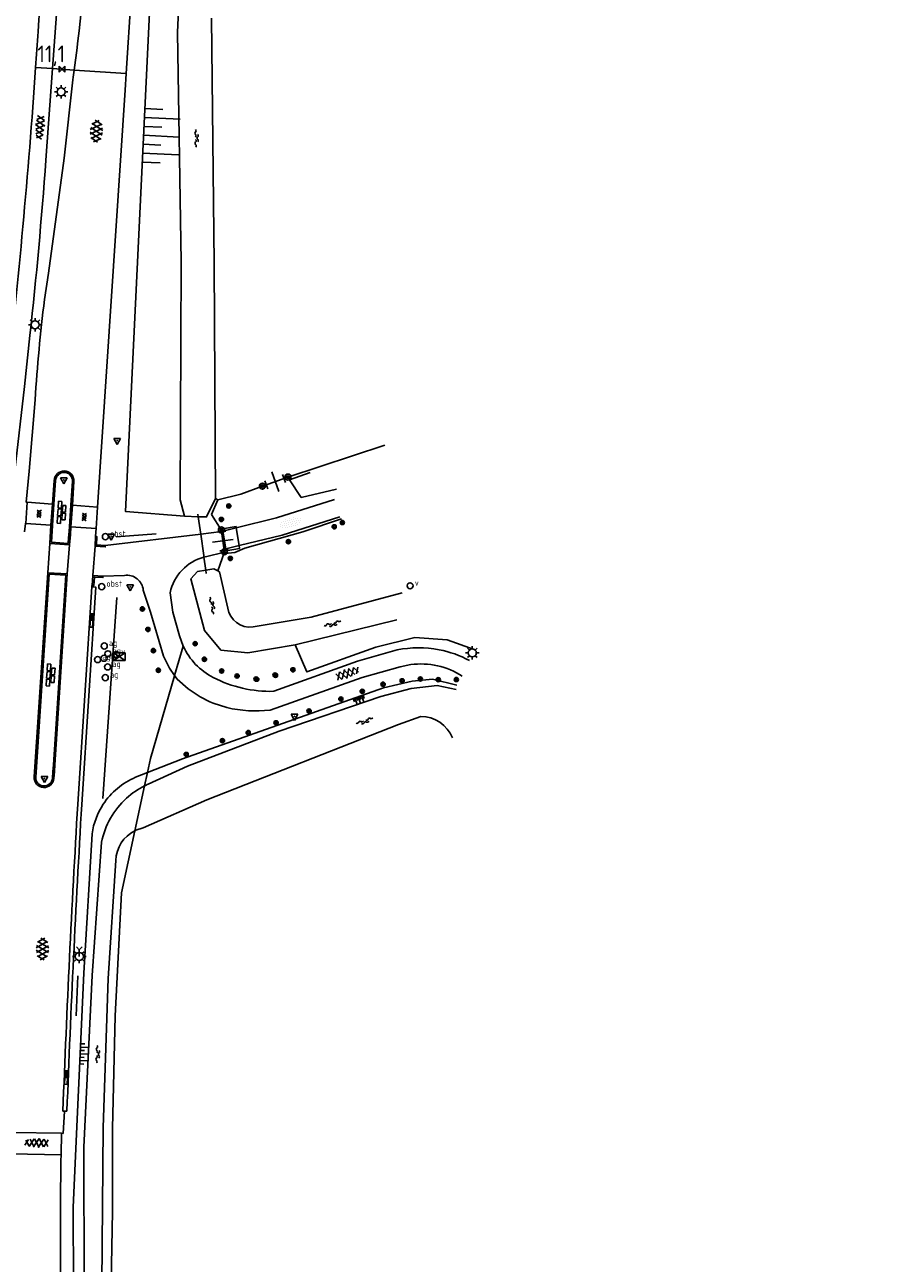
# Model space of a CAD drawing. Extents: x 121149 to 123702, y 457169 to 470031.
# Tile 17 of 87: x 122493 to 122621, y 458731 to 458915. Entities that reach past the tile are written whole.
import ezdxf

# ---------------------------------------------------------------- set-up
doc = ezdxf.new("R2010")
doc.units = 0
doc.header["$LTSCALE"] = 4
doc.layers.get('0').update_dxf_attribs({"color": 8, "linetype": 'CONTINUOUS'})
doc.layers.add('REFERENTIE', color=8, linetype='CONTINUOUS')
doc.styles.add('ISO', font='ISO')

# ---------------------------------------------------------------- blocks, each defined once
blk = doc.blocks.new('paal')
at = {"color": 0}
for radius in [0.45, 0.2]:
    blk.add_circle((0, 0), radius, dxfattribs=at)
blk = doc.blocks.new('boom')
at = {"color": 0}
for radius in [0.315, 0.225, 0.135]:
    blk.add_circle((0, 0), radius, dxfattribs=at)
blk = doc.blocks.new('DRHEK')
at = {"color": 0, "linetype": 'Continuous'}
for p, q in [((1.25, 0), (-1.25, 0)), ((-0.5, 0.7), (0.5, 0.7)), ((-0.5, -0.7), (0.5, -0.7))]:
    blk.add_line(p, q, dxfattribs=at)
blk = doc.blocks.new('halfverhard4')
at = {"color": 0, "linetype": 'ByBlock', "lineweight": -2}
for p, q in [((-0.625, 0.625), (-0.625, 0.625)), ((-0.625, 0), (-0.625, 0)), ((-0.46875, 0.9375), (-0.46875, 0.9375)), ((-0.46875, 0.3125), (-0.46875, 0.3125)), ((-0.3125, 1.25), (-0.3125, 1.25)), ((-0.3125, 0.625), (-0.3125, 0.625)), ((-0.3125, 0), (-0.3125, 0)), ((-0.15625, 1.5625), (-0.15625, 1.5625)), ((-0.15625, 0.9375), (-0.15625, 0.9375)), ((-0.15625, 0.3125), (-0.15625, 0.3125)), ((0, 1.25), (0, 1.25)), ((0, 0.625), (0, 0.625)), ((0, 0), (0, 0)), ((0.15625, 1.5625), (0.15625, 1.5625)), ((0.15625, 0.9375), (0.15625, 0.9375)), ((0.15625, 0.3125), (0.15625, 0.3125)), ((0.3125, 1.25), (0.3125, 1.25)), ((0.3125, 0.625), (0.3125, 0.625)), ((0.3125, 0), (0.3125, 0)), ((0.46875, 0.9375), (0.46875, 0.9375)), ((0.46875, 0.3125), (0.46875, 0.3125)), ((0.625, 0.625), (0.625, 0.625)), ((0.625, 0), (0.625, 0)), ((-0.625, -0.625), (-0.625, -0.625)), ((-0.46875, -0.3125), (-0.46875, -0.3125)), ((-0.46875, -0.9375), (-0.46875, -0.9375)), ((-0.3125, -0.625), (-0.3125, -0.625)), ((-0.3125, -1.25), (-0.3125, -1.25)), ((-0.15625, -0.3125), (-0.15625, -0.3125)), ((-0.15625, -0.9375), (-0.15625, -0.9375)), ((-0.15625, -1.5625), (-0.15625, -1.5625)), ((0, -0.625), (0, -0.625)), ((0, -1.25), (0, -1.25)), ((0.15625, -0.3125), (0.15625, -0.3125)), ((0.15625, -0.9375), (0.15625, -0.9375)), ((0.15625, -1.5625), (0.15625, -1.5625)), ((0.3125, -0.625), (0.3125, -0.625)), ((0.3125, -1.25), (0.3125, -1.25)), ((0.46875, -0.3125), (0.46875, -0.3125)), ((0.46875, -0.9375), (0.46875, -0.9375)), ((0.625, -0.625), (0.625, -0.625))]:
    blk.add_line(p, q, dxfattribs=at)
blk = doc.blocks.new('asfalt4')
at = {"color": 0, "linetype": 'ByBlock', "lineweight": -2}
for p, q in [((-0.63, 0.38), (0.64, 1.04)), ((-0.63, 0.4), (0.66, -0.42)), ((-0.57, -0.3), (0.73, 0.38)), ((-0.53, 1.07), (0.74, 0.27)), ((-0.52, 1.14), (0.54, 1.69)), ((-0.43, 1.75), (0.63, 1.08)), ((-0.56, -0.38), (0.58, -1.1)), ((-0.49, -0.96), (0.67, -0.36)), ((-0.46, -1.19), (0.39, -1.73)), ((-0.34, -1.59), (0.57, -1.11))]:
    blk.add_line(p, q, dxfattribs=at)
blk = doc.blocks.new('lichtmast')
at = {"color": 0}
for p, q in [((-0.6, 0), (-1, 0)), ((-0.71, 0.71), (-0.42, 0.42)), ((0, 0.6), (0, 1)), ((0.42, 0.42), (0.71, 0.71)), ((0.6, 0), (1, 0)), ((-0.42, -0.42), (-0.71, -0.71)), ((0, -0.6), (0, -1)), ((0.42, -0.42), (0.71, -0.71))]:
    blk.add_line(p, q, dxfattribs=at)
blk.add_circle((0, 0), 0.6, dxfattribs=at)
blk = doc.blocks.new('water')
at = {"color": 0, "linetype": 'ByBlock', "lineweight": -2}
for centre, start, end in [((-0.01, 0.75), 129.7446, 230.2554), ((-0.32, 1.12), 309.7446, 50.2554), ((-0.32, 0.37), 309.7446, 50.2554), ((0.32, 0.01), 129.7446, 230.2554), ((0, 0.38), 309.7446, 50.2554), ((-0.01, -0.74), 129.7446, 230.2554), ((-0.32, -0.37), 309.7446, 50.2554), ((-0.32, -1.12), 309.7446, 50.2554), ((0, -0.37), 309.7446, 50.2554)]:
    blk.add_arc(centre, 0.244, start, end, dxfattribs=at)
blk = doc.blocks.new('verklikker')
at = {"color": 0}
blk.add_circle((0, 0), 0.45, dxfattribs=at)
at = {"color": 0, "style": 'ISO'}
blk.add_attdef('VERKLIKKER', (0.7, 0), '', height=0.9, dxfattribs=at)
blk = doc.blocks.new('verkeersbord')
at = {"color": 0}
for p, q in [((0.5, 0.32), (-0.5, 0.32)), ((-0.5, 0.32), (0, -0.6)), ((0, -0.6), (0.5, 0.32))]:
    blk.add_line(p, q, dxfattribs=at)
blk = doc.blocks.new('verkeersbord-pl')
at = {"linetype": 'Continuous'}
blk.add_circle((0, 0), 0.03, dxfattribs=at)
blk = doc.blocks.new('talud')
at = {"color": 0}
for p, q in [((0, 0.75), (0.5, 0.75)), ((0, 0.5), (1, 0.5)), ((0, 0.25), (0.5, 0.25)), ((0, 0), (1, 0)), ((0, -0.25), (0.5, -0.25)), ((0, -0.5), (1, -0.5)), ((0, -0.75), (0.5, -0.75))]:
    blk.add_line(p, q, dxfattribs=at)
blk = doc.blocks.new('obstakel')
at = {"color": 0}
blk.add_circle((0, 0), 0.45, dxfattribs=at)
at = {"color": 0, "style": 'ISO'}
blk.add_attdef('OBSTAKEL', (0.7, 0), '', height=0.9, dxfattribs=at)
blk = doc.blocks.new('afsl-gas')
at = {"color": 0}
blk.add_circle((0, 0), 0.45, dxfattribs=at)
at = {"color": 0, "style": 'ISO'}
blk.add_attdef('AFSL-GAS', (0.7, 0), '', height=0.9, dxfattribs=at)
blk = doc.blocks.new('schk')
at = {"color": 0}
for p, q in [((0.86, 0.56), (-0.86, 0.56)), ((-0.86, 0.56), (-0.86, -0.56)), ((0.86, -0.56), (0.86, 0.56)), ((-0.86, -0.56), (0.86, -0.56))]:
    blk.add_line(p, q, dxfattribs=at)
at = {"color": 0, "linetype": 'Continuous'}
for p, q in [((-0.86, 0.56), (0.86, -0.56)), ((-0.86, -0.56), (0.86, 0.56))]:
    blk.add_line(p, q, dxfattribs=at)
blk = doc.blocks.new('asfalt2')
at = {"color": 0, "linetype": 'ByBlock', "lineweight": -2}
for p, q in [((-0.31, 0.18), (0.31, 0.54)), ((-0.31, 0.54), (0.31, 0.18)), ((-0.31, 0.18), (0.31, -0.18)), ((-0.31, -0.18), (0.31, 0.18)), ((-0.31, -0.54), (0.31, -0.18)), ((-0.31, -0.18), (0.31, -0.54))]:
    blk.add_line(p, q, dxfattribs=at)
blk = doc.blocks.new('voegsteen4')
at = {"color": 0, "linetype": 'ByBlock', "lineweight": -2}
for p, q in [((-0.08, 1.65), (-0.58, 1.65)), ((-0.58, 1.65), (-0.58, 0.65)), ((-0.08, 0.65), (-0.58, 0.65)), ((-0.58, 0.5), (-0.58, -0.5)), ((-0.58, 0.5), (-0.08, 0.5)), ((-0.08, 0.5), (-0.58, 0.5)), ((-0.08, 1.65), (-0.08, 0.65)), ((-0.08, -0.5), (-0.08, 0.5)), ((0.57, 1.07), (0.08, 1.07)), ((0.08, 1.07), (0.08, 0.08)), ((0.08, 0.08), (0.57, 0.08)), ((0.57, 0.08), (0.57, 1.07)), ((-0.58, -0.65), (-0.58, -1.65)), ((-0.58, -1.65), (-0.08, -1.65)), ((-0.58, -0.5), (-0.08, -0.5)), ((-0.08, -0.5), (-0.58, -0.5)), ((-0.08, -0.65), (-0.58, -0.65)), ((-0.08, -1.65), (-0.08, -0.65)), ((0.57, -0.08), (0.08, -0.08)), ((0.08, -0.08), (0.08, -1.07)), ((0.08, -1.07), (0.57, -1.07)), ((0.57, -1.07), (0.57, -0.08))]:
    blk.add_line(p, q, dxfattribs=at)
blk = doc.blocks.new('bermverhardingblok2')
at = {"color": 0, "linetype": 'ByBlock', "lineweight": -2}
for p, q in [((-0.2, 1), (-0.2, -1)), ((-0.2, 1), (0.2, 1)), ((0.2, 1), (-0.2, 1)), ((0.2, 0), (-0.2, 0)), ((0.2, -1), (0.2, 1)), ((-0.2, -1), (0.2, -1))]:
    blk.add_line(p, q, dxfattribs=at)
for points in [[(0.1, 0.1), (0.1, 0.9), (-0.1, 0.9), (-0.1, 0.1)], [(0, 0.2), (0, 0.8), (0, 0.8), (0, 0.2)]]:
    blk.add_lwpolyline(points, close=True, dxfattribs=at)
blk = doc.blocks.new('wegwijzer')
at = {"color": 0}
for q in [(-0.42, 1.42), (0.42, 1.42), (0, 0)]:
    blk.add_line((0, 1), q, dxfattribs=at)
blk = doc.blocks.new('asfalt6')
at = {"color": 0, "linetype": 'ByBlock', "lineweight": -2}
for p, q in [((-0.93, 0.18), (0.7, 1.13)), ((-0.89, -0.52), (0.89, 0.52)), ((-0.89, 0.52), (0.89, -0.52)), ((-0.76, 1.01), (0.3, 1.62)), ((-0.7, 1.13), (0.93, 0.18)), ((-0.3, 1.62), (0.76, 1.01)), ((-0.93, -0.18), (0.7, -1.13)), ((-0.76, -1.01), (0.3, -1.62)), ((-0.7, -1.13), (0.93, -0.18)), ((-0.3, -1.62), (0.76, -1.01))]:
    blk.add_line(p, q, dxfattribs=at)
blk = doc.blocks.new('kilometerpaal')
at = {"color": 0}
for p, q in [((-0.44, 0.44), (0.44, -0.44)), ((-0.44, -0.44), (-0.44, 0.44)), ((0.44, 0.44), (-0.44, -0.44)), ((0.44, -0.44), (0.44, 0.44))]:
    blk.add_line(p, q, dxfattribs=at)
at = {"color": 0, "style": 'ISO'}
blk.add_attdef('KILOMETERPAAL', (0.59, 0.87), '', height=2.5, dxfattribs=at)

msp = doc.modelspace()

# ---------------------------------------------------------------- linework, layer by layer
at = {"layer": 'REFERENTIE'}
for points in [[(122517.042, 458842.238), (122516.396, 458844.685), (122516.519, 458880.154), (122515.993, 458914.349), (122517.763, 458953.839), (122519.576, 458979.728), (122520.766, 459007.311), (122521.065, 459039.22), (122519.656, 459162.467)], [(122517.593, 459039.453), (122517.112, 459007.379), (122517.14, 459000), (122512.36, 458928.68), (122508.2, 458842.96), (122517.042, 458842.238)], [(122501.689, 458970.755), (122500.507, 458952.224), (122497.35, 458908.946)], [(122508.346, 458908.237), (122509.833, 458931.295), (122511.292, 458953.881)], [(122521.025, 458916.484), (122521.423, 458879.94)], [(122494.828, 458909.109), (122497.35, 458908.946)], [(122497.35, 458908.946), (122496.356, 458895.308)], [(122497.35, 458908.946), (122500.585, 458908.737)], [(122496.144, 458874.519), (122496.73, 458878.484), (122499.066, 458895.607), (122500.389, 458907.291)], [(122500.585, 458908.737), (122508.346, 458908.237)], [(122504.043, 458843.609), (122508.185, 458905.745), (122508.346, 458908.237)], [(122521.423, 458879.94), (122521.638, 458844.875)], [(122493.973, 458869.197), (122493.162, 458861.563), (122491.706, 458849.057), (122490.575, 458841.331)], [(122493.553, 458844.325), (122493.429, 458844.333), (122493.856, 458848.96), (122494.762, 458859.608)], [(122532.439, 458848.075), (122546.897, 458852.828)], [(122528.636, 458846.719), (122532.439, 458848.075)], [(122539.656, 458846.291), (122534.422, 458845.05), (122532.694, 458847.656), (122535.746, 458848.782)], [(122497.799, 458847.574), (122497.531, 458844.033), (122497.323, 458840.88), (122497.173, 458838.384), (122499.675, 458838.194), (122499.749, 458839.04), (122499.788, 458839.476)], [(122497.587, 458847.59), (122497.319, 458844.048)], [(122499.788, 458839.476), (122499.877, 458840.673), (122500.085, 458843.89), (122500.298, 458847.458)], [(122500.298, 458843.877), (122500.51, 458847.441)], [(122521.982, 458844.696), (122525.431, 458845.545), (122528.636, 458846.719)], [(122493.345, 458841.162), (122493.553, 458844.325)], [(122497.319, 458844.048), (122493.553, 458844.325)], [(122521.638, 458844.875), (122520.315, 458842.13), (122519.064, 458842.171)], [(122521.042, 458842.497), (122521.982, 458844.696)], [(122521.982, 458844.696), (122521.638, 458844.875)], [(122524.736, 458840.511), (122530.73, 458842.02), (122539.375, 458844.755)], [(122497.319, 458844.048), (122497.11, 458840.893)], [(122500.089, 458840.658), (122500.298, 458843.877)], [(122504.043, 458843.609), (122500.298, 458843.877)], [(122503.833, 458840.391), (122504.043, 458843.609)], [(122519.064, 458842.171), (122519.013, 458842.53)], [(122522.509, 458840.236), (122521.042, 458842.497)], [(122493.186, 458839.932), (122493.29, 458841.165), (122493.345, 458841.162)], [(122497.11, 458840.893), (122493.345, 458841.162)], [(122497.11, 458840.893), (122496.948, 458838.187)], [(122499.869, 458837.966), (122499.961, 458839.021), (122500, 458839.459), (122500.089, 458840.658)], [(122503.833, 458840.391), (122500.089, 458840.658)], [(122519.064, 458842.171), (122517.042, 458842.238)], [(122519.431, 458839.594), (122519.064, 458842.171)], [(122524.702, 458840.72), (122522.687, 458840.36), (122522.744, 458840.01)], [(122523.047, 458836.709), (122524.508, 458836.857), (122526.019, 458837.466), (122534.647, 458839.914), (122540.409, 458841.839)], [(122524.736, 458840.511), (122524.702, 458840.72)], [(122525.17, 458837.863), (122531.584, 458839.41), (122540.167, 458842.178)], [(122503.693, 458837.761), (122503.754, 458839.254)], [(122503.754, 458839.254), (122503.833, 458840.391)], [(122503.754, 458839.254), (122503.929, 458839.246), (122503.882, 458837.977), (122505.168, 458837.889)], [(122519.431, 458839.594), (122505.168, 458837.889)], [(122506.818, 458839.159), (122512.777, 458839.618)], [(122522.547, 458839.966), (122519.431, 458839.594)], [(122519.887, 458836.386), (122519.431, 458839.594)], [(122522.509, 458840.236), (122522.547, 458839.966)], [(122522.606, 458839.975), (122522.547, 458839.966)], [(122522.547, 458839.966), (122522.946, 458837.172)], [(122522.606, 458839.975), (122522.744, 458840.01)], [(122523.023, 458837.345), (122522.606, 458839.975)], [(122522.744, 458840.01), (122524.736, 458840.511)], [(122522.744, 458840.01), (122523.175, 458837.382)], [(122525.17, 458837.863), (122524.736, 458840.511)], [(122496.948, 458838.187), (122496.655, 458833.819)], [(122496.948, 458838.187), (122499.869, 458837.966)], [(122499.869, 458837.966), (122499.541, 458833.654)], [(122503.693, 458837.761), (122503.368, 458833.414)], [(122505.168, 458837.889), (122505.192, 458837.662), (122503.693, 458837.761)], [(122520.332, 458836.263), (122522.795, 458836.833), (122522.817, 458836.883)], [(122521.993, 458834.084), (122522.977, 458836.952)], [(122522.817, 458836.883), (122522.946, 458837.172)], [(122522.946, 458837.172), (122523.023, 458837.345)], [(122522.946, 458837.172), (122522.977, 458836.952)], [(122523.023, 458837.345), (122523.175, 458837.382)], [(122523.175, 458837.382), (122525.17, 458837.863)], [(122523.175, 458837.382), (122523.222, 458837.097), (122525.237, 458837.457), (122525.17, 458837.863)], [(122519.919, 458836.162), (122519.887, 458836.386)], [(122520.196, 458834.222), (122519.919, 458836.162)], [(122496.655, 458833.819), (122494.622, 458803.387)], [(122497.476, 458805.22), (122499.315, 458833.454), (122496.853, 458833.594), (122494.834, 458803.372)], [(122499.541, 458833.654), (122496.655, 458833.819)], [(122497.535, 458803.184), (122497.616, 458804.187), (122497.689, 458805.205), (122499.541, 458833.654)], [(122503.368, 458833.414), (122503.276, 458831.918)], [(122503.276, 458831.918), (122503.5, 458831.902), (122503.586, 458833.176), (122504.848, 458833.108), (122504.86, 458833.316)], [(122504.86, 458833.316), (122503.368, 458833.414)], [(122508.082, 458833.436), (122504.86, 458833.316)], [(122520.196, 458834.222), (122518.968, 458834.027), (122517.984, 458832.89), (122519.995, 458825.219), (122522.445, 458822.272), (122526.467, 458821.904), (122533.535, 458823.075)], [(122521.993, 458834.084), (122521.39, 458834.412), (122520.196, 458834.222)], [(122520.266, 458833.727), (122520.196, 458834.222)], [(122523.488, 458828.567), (122522.251, 458833.943), (122521.993, 458834.084)], [(122503.193, 458831.727), (122501.107, 458799.33)], [(122501.706, 458799.293), (122503.792, 458831.688), (122503.193, 458831.727)], [(122503.276, 458831.918), (122503.219, 458831.935), (122503.193, 458831.727)], [(122504.852, 458800.164), (122506.908, 458830.153)], [(122515.547, 458818.503), (122514.774, 458819.578), (122513.872, 458821.374), (122511.948, 458827.953), (122510.872, 458831.235)], [(122515.256, 458827.939), (122514.87, 458830.843)], [(122549.475, 458830.821), (122535.892, 458827.188), (122527.24, 458825.737)], [(122516.294, 458824.431), (122515.257, 458827.929), (122515.256, 458827.939)], [(122533.535, 458823.075), (122548.68, 458826.799)], [(122516.845, 458822.883), (122516.294, 458824.431)], [(122533.535, 458823.075), (122535.28, 458819.048), (122545.545, 458822.745), (122551.36, 458824.152), (122556.167, 458823.802), (122560.198, 458822.385)], [(122516.845, 458822.883), (122515.547, 458818.503)], [(122548.72, 458822.334), (122542.793, 458820.651), (122530.321, 458816.153)], [(122511.94, 458806.147), (122515.534, 458818.46)], [(122515.547, 458818.503), (122515.534, 458818.46)], [(122517.574, 458816.542), (122515.947, 458817.947), (122515.547, 458818.503)], [(122550.759, 458820.124), (122549.189, 458819.787), (122543.517, 458818.208), (122529.773, 458813.358)], [(122511.485, 458804.031), (122516.698, 458806.083), (122546.704, 458816.663), (122550.972, 458817.686), (122553.986, 458817.983), (122557.608, 458817.076)], [(122557.502, 458816.438), (122554.698, 458817.015), (122550.817, 458816.589), (122546.311, 458815.396), (122531.149, 458810.228), (122517.476, 458804.988), (122511.586, 458802.308)], [(122523.345, 458813.741), (122521.286, 458814.386)], [(122509.786, 458795.444), (122510.866, 458795.8), (122520.332, 458799.971), (122548.93, 458811.185), (122552.235, 458812.413)], [(122511.485, 458804.031), (122511.94, 458806.147)], [(122497.322, 458803.198), (122497.404, 458804.203), (122497.476, 458805.22)], [(122509.726, 458803.338), (122511.485, 458804.031)], [(122511.063, 458802.063), (122511.485, 458804.031)], [(122509.625, 458795.367), (122511.063, 458802.063)], [(122621.49, 458387.952), (122598.713, 458434.018), (122576.57, 458477.95), (122553.327, 458522.59), (122547.516, 458536.35), (122540.592, 458550.396), (122532.714, 458570.229), (122523.474, 458595.409), (122517.191, 458614.905), (122513.645, 458629.921), (122510.446, 458645.41), (122507.661, 458660.551), (122503.997, 458684.238), (122501.234, 458712.326), (122500.488, 458727.648), (122500.434, 458739.287), (122501.991, 458774.131), (122503.25, 458794.931)], [(122509.625, 458795.367), (122507.637, 458786.111)], [(122504.662, 458793.661), (122503.276, 458773.78), (122502.012, 458748.23), (122502.058, 458727.658), (122502.79, 458712.533), (122505.208, 458685.298), (122507.449, 458669.964), (122511.06, 458649.159), (122515.065, 458630.673), (122518.816, 458615.695), (122524.707, 458596.013), (122530.729, 458578.296), (122531.071, 458578.367)], [(122520.743, 458623.216), (122520.423, 458623.624), (122516.21, 458638.582), (122512.949, 458653.058), (122509.126, 458676.548), (122507.135, 458691.713), (122505.587, 458712.41), (122504.674, 458727.794), (122504.876, 458751.134), (122505.662, 458773.35), (122506.761, 458790.953)], [(122507.637, 458786.111), (122506.671, 458767.773)], [(122501.103, 458773.768), (122500.849, 458767.777)], [(122506.671, 458767.773), (122506.285, 458750.98)], [(122499.152, 458753.581), (122498.927, 458750.284), (122498.697, 458750.311)], [(122498.893, 458753.604), (122499.152, 458753.581)], [(122499.152, 458753.581), (122499.493, 458753.581)], [(122491.202, 458750.421), (122498.697, 458750.311)], [(122498.697, 458750.311), (122498.615, 458747.099)], [(122506.285, 458750.98), (122506.285, 458738.626)], [(122491.139, 458747.233), (122498.615, 458747.099)], [(122506.285, 458738.626), (122506.092, 458728.01)]]:
    msp.add_lwpolyline(points, dxfattribs=at)
for points in [[(122495.192, 458914.475, 0.0036294), (122499.091, 458970.955)], [(122500.585, 458908.737, 0.0224109), (122502.624, 458932.075)], [(122494.828, 458909.109, 0.001113), (122495.192, 458914.475)], [(122490.536, 458861.734, 0.0102185), (122494.828, 458909.109)], [(122500.389, 458907.291, 0.0013582), (122500.585, 458908.737)], [(122496.356, 458895.308, -0.0092333), (122493.973, 458869.197)], [(122494.762, 458859.608, -0.0167651), (122496.144, 458874.519)], [(122499.104, 458848.99, 0.3931984), (122497.587, 458847.59)], [(122499.104, 458848.777, 0.3931403), (122497.799, 458847.574)], [(122500.51, 458847.441, 0.4443228), (122499.104, 458848.99)], [(122500.298, 458847.458, 0.4444776), (122499.104, 458848.777)], [(122514.87, 458830.843, -0.2773897), (122519.919, 458836.162)], [(122519.919, 458836.162, -0.0165515), (122520.332, 458836.263)], [(122510.872, 458831.235, 0.4197501), (122508.082, 458833.436)], [(122527.24, 458825.737, -0.4087152), (122523.488, 458828.567)], [(122521.306, 458818.212, -0.1697337), (122516.845, 458822.883)], [(122554.976, 458822.338, 0.0946291), (122548.72, 458822.334)], [(122559.491, 458820.732, 0.0805869), (122554.976, 458822.338)], [(122558.429, 458818.403, 0.181905), (122550.759, 458820.124)], [(122530.321, 458816.153, -0.1265764), (122521.306, 458818.212)], [(122521.286, 458814.386, -0.0620094), (122517.574, 458816.542)], [(122529.773, 458813.358, -0.0916387), (122523.345, 458813.741)], [(122552.235, 458812.413, -0.3047508), (122556.969, 458809.222)], [(122494.622, 458803.387, 0.421954), (122495.993, 458801.831)], [(122494.834, 458803.372, 0.4223531), (122496.006, 458802.044)], [(122495.993, 458801.831, 0.4210577), (122497.535, 458803.184)], [(122496.006, 458802.044, 0.4226596), (122497.322, 458803.198)], [(122504.894, 458799.317, -0.1501109), (122509.726, 458803.338)], [(122511.063, 458802.063, 0.0679027), (122508.378, 458800.229)], [(122511.586, 458802.308, 0.0100434), (122511.063, 458802.063)], [(122508.378, 458800.229, 0.1616375), (122504.662, 458793.661)], [(122501.107, 458799.33, 0.0052927), (122498.893, 458753.604)], [(122499.493, 458753.581, -0.0053161), (122501.706, 458799.293)], [(122503.25, 458794.931, -0.1107946), (122504.894, 458799.317)], [(122506.761, 458790.953, -0.2726434), (122509.625, 458795.367)], [(122509.625, 458795.367, -0.0074726), (122509.786, 458795.444)], [(122498.615, 458747.099, 0.0062891), (122498.531, 458732.471)], [(122498.531, 458732.471, 0.0098613), (122498.992, 458714.318)]]:
    msp.add_lwpolyline(points, format="xyb", dxfattribs=at)

# ---------------------------------------------------------------- block references
at = {"layer": 'REFERENTIE', "linetype": 'Continuous'}
ref = msp.add_blockref('kilometerpaal', (122498.761, 458908.855), dxfattribs=at)
ref.add_attrib('KILOMETERPAAL', '11,1', (122495.085, 458909.891), dxfattribs={"layer": '0', "color": 0, "height": 2.5, "style": 'ISO'})
for name, p in [('lichtmast', (122498.62, 458905.481)), ('lichtmast', (122494.739, 458870.776)), ('verkeersbord', (122506.989, 458853.525)), ('verkeersbord-pl', (122506.989, 458853.525)), ('verkeersbord', (122499.042, 458847.651)), ('paal', (122532.439, 458848.075)), ('verkeersbord-pl', (122499.042, 458847.651)), ('paal', (122528.636, 458846.719)), ('boom', (122523.624, 458843.762)), ('paal', (122522.52, 458840.205)), ('boom', (122522.52, 458841.764)), ('boom', (122539.338, 458840.671)), ('boom', (122540.55, 458841.308)), ('verkeersbord', (122506.103, 458839.256)), ('verkeersbord-pl', (122506.103, 458839.256)), ('boom', (122532.514, 458838.451)), ('paal', (122522.947, 458836.939)), ('boom', (122523.859, 458835.949)), ('verkeersbord', (122508.906, 458831.725)), ('verkeersbord-pl', (122508.906, 458831.725)), ('boom', (122510.741, 458828.427)), ('boom', (122511.558, 458825.369)), ('boom', (122512.382, 458822.219)), ('boom', (122518.609, 458823.246)), ('lichtmast', (122559.927, 458821.878)), ('schk', (122507.301, 458821.324)), ('boom', (122519.986, 458820.931)), ('boom', (122513.126, 458819.29)), ('boom', (122522.557, 458819.178)), ('boom', (122524.855, 458818.438)), ('boom', (122530.508, 458818.569)), ('boom', (122530.591, 458818.536)), ('boom', (122533.186, 458819.355)), ('boom', (122527.695, 458817.974)), ('boom', (122527.797, 458817.96)), ('boom', (122546.627, 458817.215)), ('boom', (122549.469, 458817.72)), ('boom', (122552.186, 458817.981)), ('boom', (122554.854, 458817.889)), ('boom', (122557.551, 458817.91)), ('boom', (122540.328, 458815.006)), ('boom', (122543.515, 458816.143)), ('boom', (122535.589, 458813.208)), ('boom', (122530.671, 458811.461)), ('verkeersbord', (122533.436, 458812.405)), ('verkeersbord-pl', (122533.436, 458812.405)), ('boom', (122526.516, 458810.009)), ('boom', (122522.67, 458808.806)), ('boom', (122517.273, 458806.74)), ('verkeersbord', (122496.131, 458803.142)), ('verkeersbord-pl', (122496.131, 458803.142)), ('wegwijzer', (122501.337, 458776.64)), ('lichtmast', (122501.337, 458776.64))]:
    msp.add_blockref(name, p, dxfattribs=at)
for name, p, rotation in [('asfalt4', (122495.426, 458900.173), 355.8122954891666), ('asfalt6', (122503.893, 458899.608), 355.7551379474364), ('water', (122518.831, 458898.568), 0.9166542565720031), ('voegsteen4', (122498.711, 458842.794), 356.1592529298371), ('asfalt2', (122495.332, 458842.607), 356.2164097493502), ('asfalt2', (122502.064, 458842.134), 356.2164097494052), ('halfverhard4', (122532.816, 458841.271), 285.6069304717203), ('water', (122521.189, 458828.942), 10.71464389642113), ('bermverhardingblok2', (122503.171, 458826.718), 356.3307459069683), ('water', (122539.132, 458826.156), 286.0241096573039), ('voegsteen4', (122497.073, 458818.555), 356.1592529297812), ('asfalt4', (122541.368, 458818.809), 109.5767255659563), ('water', (122543.91, 458811.662), 288.1268125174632), ('asfalt6', (122495.849, 458777.745), 359.0260655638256), ('water', (122504.097, 458762.07), 357.6498404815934), ('bermverhardingblok2', (122499.387, 458758.588), 357.5353366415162), ('asfalt4', (122494.961, 458748.904), 269.1406277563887)]:
    msp.add_blockref(name, p, dxfattribs=dict(at, rotation=rotation))
for name, p, xscale, yscale, rotation in [('talud', (122510.92, 458899.004), 5.319261, 5.319261, 357.2198930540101), ('DRHEK', (122530.538, 458847.397), 1.243427, 2, 109.6307022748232), ('DRHEK', (122522.734, 458838.572), 1.242268, 2, 187.4659740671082), ('talud', (122542.911, 458815.336), 1.040179, 1.040179, 289.2536530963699), ('talud', (122501.455, 458762.133), 1.243427, 2, 357.4183639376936)]:
    msp.add_blockref(name, p, dxfattribs=dict(at, xscale=xscale, yscale=yscale, rotation=rotation))
for name, p, values in [('obstakel', (122505.22, 458839.2), {'OBSTAKEL': 'obst'}), ('obstakel', (122504.675, 458831.747), {'OBSTAKEL': 'obst'}), ('verklikker', (122550.656, 458831.874), {'VERKLIKKER': 'v'}), ('afsl-gas', (122505.056, 458822.903), {'AFSL-GAS': 'ag'}), ('afsl-gas', (122505.595, 458821.744), {'AFSL-GAS': 'ag'}), ('verklikker', (122506.876, 458821.645), {'VERKLIKKER': 'v'}), ('afsl-gas', (122504.069, 458820.875), {'AFSL-GAS': 'ag'}), ('afsl-gas', (122505.018, 458821.083), {'AFSL-GAS': 'ag'}), ('afsl-gas', (122505.55, 458819.78), {'AFSL-GAS': 'ag'}), ('afsl-gas', (122505.211, 458818.189), {'AFSL-GAS': 'ag'})]:
    msp.add_blockref(name, p, dxfattribs=at).add_auto_attribs(values)

doc.saveas('drawing.dxf')
